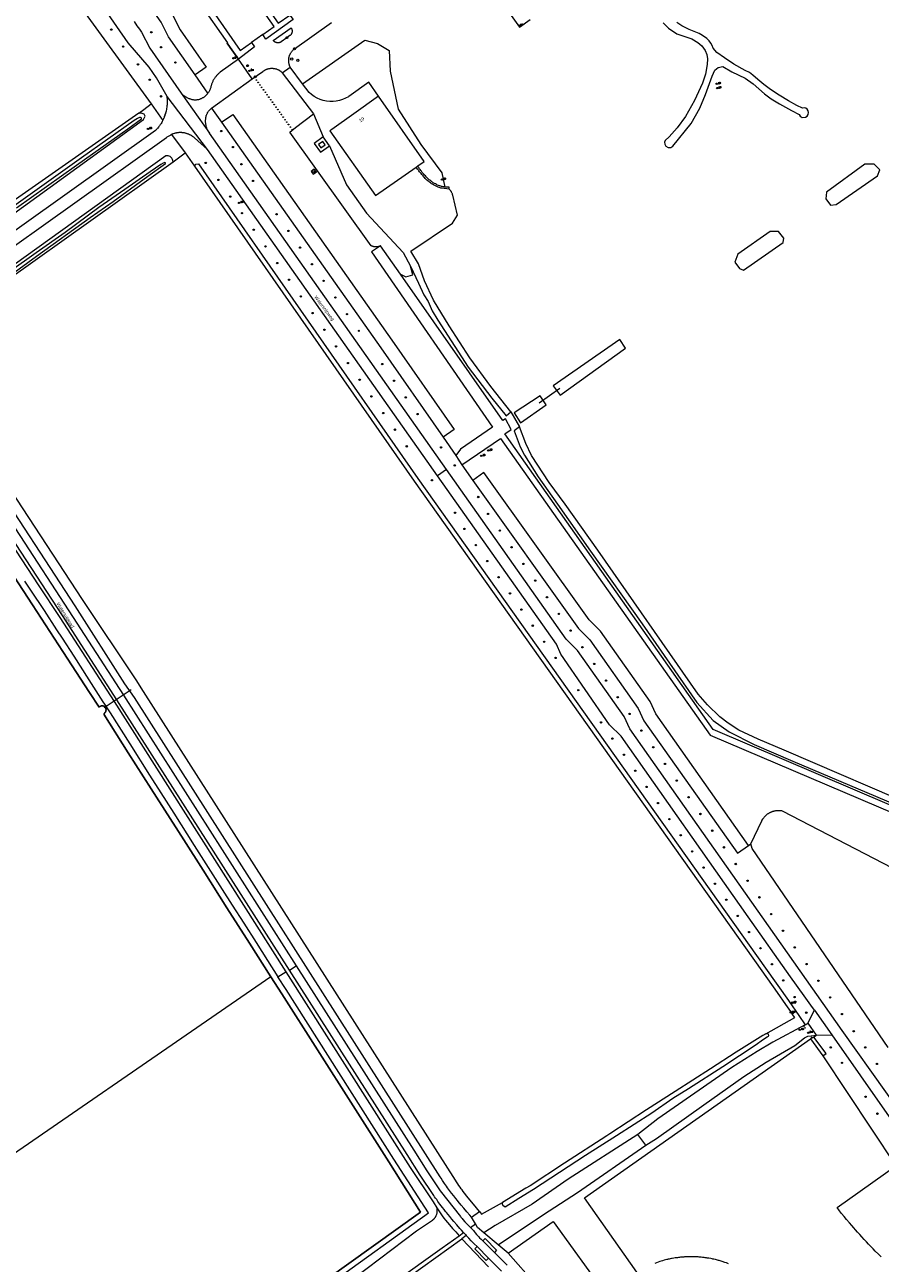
# Model space of a CAD drawing. Header units: metres. Extents: x 138165 to 154469, y 480134 to 494189.
# Tile 146 of 256: x 148085 to 148399, y 483895 to 484350. Entities that reach past the tile are written whole.
import ezdxf

# ---------------------------------------------------------------- set-up
doc = ezdxf.new("R2010")
doc.units = ezdxf.units.M
doc.header["$LTSCALE"] = 0.001
doc.header["$MEASUREMENT"] = 0
for name, color, linetype, lineweight in [('Level 5', 7, 'Continuous', 0), ('TOP-L-duiker', 7, 'Continuous', 0), ('TOP-L-topo objecten punt', 7, 'Continuous', 0), ('TOP-L-topo objecten vlak', 7, 'Continuous', 0), ('TOP-L-water beschoeiing', 7, 'Continuous', 0), ('TOP-T-topo huisnummering naamgeving', 7, 'Continuous', 0), ('TOP-V-verharding beton', 7, 'Continuous', 0)]:
    doc.layers.add(name, color=color, linetype=linetype, lineweight=lineweight)
doc.styles.add('Style-INTL_ISO', font='INTL_ISO.shx')
doc.styles.add('Style-STANDARD', font='STANDARD.shx')

# ---------------------------------------------------------------- blocks, each defined once
blk = doc.blocks.new('24')
at = {"layer": 'TOP-L-topo objecten punt', "color": 7, "linetype": 'Continuous', "lineweight": 0}
for radius in [0.025, 0.0182, 0.0115, 0.005]:
    blk.add_circle((0, 0), radius, dxfattribs=at)
blk = doc.blocks.new('131')
at = {"layer": 'TOP-L-topo objecten punt', "color": 7, "linetype": 'Continuous', "lineweight": 0}
blk.add_circle((0, 0), 0.025, dxfattribs=at)
at = {"layer": 'TOP-L-topo objecten punt', "color": 7, "linetype": 'Continuous', "lineweight": 0, "style": 'Style-STANDARD'}
blk.add_text('SM', height=0.06, dxfattribs=at).set_placement((0.0483, 0))
blk = doc.blocks.new('39')
at = {"layer": 'TOP-L-topo objecten punt', "color": 7, "linetype": 'Continuous', "lineweight": 0}
for p, q in [((0.0175, 0.0175), (-0.0175, 0.0175)), ((-0.0175, 0.0175), (-0.0175, -0.0175)), ((0.0175, 0.0175), (0.0175, -0.0175)), ((0.0175, -0.0175), (-0.0175, -0.0175))]:
    blk.add_line(p, q, dxfattribs=at)
blk.add_circle((0, 0), 0.0332, dxfattribs=at)
blk = doc.blocks.new('121')
at = {"layer": 'TOP-L-topo objecten punt', "color": 7, "linetype": 'Continuous', "lineweight": 0}
blk.add_circle((0, 0), 0.025, dxfattribs=at)
at = {"layer": 'TOP-L-topo objecten punt', "color": 7, "linetype": 'Continuous', "lineweight": 0, "style": 'Style-STANDARD'}
blk.add_text('LD', height=0.06, dxfattribs=at).set_placement((0.0483, 0))
blk = doc.blocks.new('72')
at = {"layer": 'TOP-L-topo objecten punt', "color": 7, "linetype": 'Continuous', "lineweight": 0}
blk.add_circle((0, 0), 0.025, dxfattribs=at)
at = {"layer": 'TOP-L-topo objecten punt', "color": 7, "linetype": 'Continuous', "lineweight": 0, "style": 'Style-STANDARD'}
blk.add_text('BK', height=0.06, dxfattribs=at).set_placement((0.0483, 0))
blk = doc.blocks.new('*U13')
at = {"layer": 'Level 5', "color": 7, "linetype": 'Continuous', "lineweight": 0}
blk.add_circle((0, 0), 0.0415, dxfattribs=at)
blk = doc.blocks.new('150')
at = {"layer": 'Level 5', "color": 7, "linetype": 'Continuous', "lineweight": 0}
blk.add_blockref('*U13', (0, 0), dxfattribs=at)
blk = doc.blocks.new('10')
at = {"layer": 'TOP-L-topo objecten punt', "linetype": 'Continuous', "lineweight": 0}
blk.add_circle((0, 0), 0.0125, dxfattribs=at)
blk = doc.blocks.new('16')
at = {"layer": 'TOP-L-topo objecten punt', "color": 7, "linetype": 'Continuous', "lineweight": 0}
blk.add_circle((0, 0), 0.025, dxfattribs=at)
at = {"layer": 'TOP-L-topo objecten punt', "color": 7, "linetype": 'Continuous', "lineweight": 0, "style": 'Style-STANDARD'}
blk.add_text('LM', height=0.06, dxfattribs=at).set_placement((0.0483, 0))
blk = doc.blocks.new('85')
at = {"layer": 'TOP-L-topo objecten punt', "color": 7, "linetype": 'Continuous', "lineweight": 0}
blk.add_circle((0, 0), 0.025, dxfattribs=at)
at = {"layer": 'TOP-L-topo objecten punt', "color": 7, "linetype": 'Continuous', "lineweight": 0, "style": 'Style-STANDARD'}
blk.add_text('ZB', height=0.06, dxfattribs=at).set_placement((0.0483, 0))
blk = doc.blocks.new('11')
at = {"layer": 'TOP-L-topo objecten punt', "color": 7, "linetype": 'Continuous', "lineweight": 0}
blk.add_circle((0, 0), 0.025, dxfattribs=at)
at = {"layer": 'TOP-L-topo objecten punt', "color": 7, "linetype": 'Continuous', "lineweight": 0, "style": 'Style-STANDARD'}
blk.add_text('AB', height=0.06, dxfattribs=at).set_placement((0.0483, 0))
blk = doc.blocks.new('302')
at = {"layer": 'TOP-L-topo objecten punt', "color": 7, "linetype": 'Continuous', "lineweight": 0}
blk.add_circle((0, 0), 0.025, dxfattribs=at)
at = {"layer": 'TOP-L-topo objecten punt', "color": 7, "linetype": 'Continuous', "lineweight": 0, "style": 'Style-STANDARD'}
blk.add_text('WH', height=0.06, dxfattribs=at).set_placement((0.0483, 0))
blk = doc.blocks.new('14')
at = {"layer": 'TOP-L-topo objecten punt', "color": 7, "linetype": 'Continuous', "lineweight": 0}
blk.add_circle((0, 0), 0.025, dxfattribs=at)
at = {"layer": 'TOP-L-topo objecten punt', "color": 7, "linetype": 'Continuous', "lineweight": 0, "style": 'Style-STANDARD'}
blk.add_text('VB', height=0.06, dxfattribs=at).set_placement((0.0483, 0))

msp = doc.modelspace()

# ---------------------------------------------------------------- linework, layer by layer
at = {"layer": 'TOP-L-duiker', "flags": 128}
for points in [[(148273.57, 484210.84), (148281.14, 484216.3)], [(148123.66, 484105.49), (148113.73, 484098.77)]]:
    msp.add_lwpolyline(points, dxfattribs=at)
at = {"layer": 'TOP-L-topo objecten vlak', "flags": 128}
for points in [[(148205.55, 484428.49), (148198.85, 484423.96), (148195.98, 484427.84), (148133.34, 484384.14), (148163.72, 484340.25), (148167.86, 484343.21)], [(148110.71, 484382.72), (148114.71, 484385.72), (148114.71, 484385.72), (148115.5, 484384.67), (148116.9, 484382.78), (148118.16, 484381.05), (148119.34, 484379.41), (148120.27, 484378.1), (148124.6, 484373.47), (148126.53, 484370.94), (148128.3, 484368.57), (148129.68, 484366.66), (148130.82, 484365.06), (148132.35, 484362.86), (148134.4, 484359.84), (148135.38, 484358.43), (148136.45, 484356.9), (148137.35, 484355.63), (148138.97, 484353.19), (148141.67, 484347.9), (148151.23, 484334.17), (148147.13, 484331.32)], [(148163.04, 484337.11), (148160.03, 484341.42), (148158.89, 484343.03), (148159.13, 484343.15), (148128.66, 484386.56)], [(148171.99, 484346.18), (148176.24, 484349.15), (148153.06, 484382.04), (148148.91, 484379.1), (148147.88, 484381.12), (148157.38, 484387.81), (148158.66, 484386.04), (148154.68, 484383.2), (148177.61, 484350.29), (148181.99, 484353.33)], [(148147.13, 484331.32), (148137.38, 484345.32), (148134.64, 484350.66), (148133.22, 484352.81), (148132.36, 484354.03), (148131.28, 484355.57), (148130.28, 484357.01), (148128.23, 484360.03), (148126.73, 484362.18), (148125.62, 484363.74), (148124.27, 484365.61), (148122.54, 484367.93), (148120.78, 484370.23), (148116.38, 484374.93), (148115.27, 484376.5), (148114.11, 484378.12), (148112.87, 484379.81), (148111.48, 484381.68), (148110.71, 484382.72)], [(148093.33, 484372.6), (148131.08, 484320.65)], [(148248.12, 484374.4), (148266.32, 484348.93), (148270.18, 484351.7)], [(148136.91, 484323.43), (148133.04, 484330.3), (148130.24, 484334.17), (148122.54, 484343.12), (148108.97, 484362.89)], [(148181.99, 484353.33), (148183.15, 484351.67), (148173.15, 484344.51), (148171.99, 484346.18)], [(148124.73, 484350.98), (148125.82, 484349.42), (148126.69, 484348.18), (148127.52, 484347.02), (148130.5, 484341.19), (148142.07, 484324.6)], [(148182.74, 484346.9), (148182.71, 484346.8), (148182.68, 484346.72), (148182.66, 484346.66), (148182.6, 484346.52), (148182.54, 484346.4), (148182.47, 484346.3), (148182.42, 484346.23), (148182.36, 484346.14), (148182.29, 484346.07), (148182.22, 484345.99), (148182.17, 484345.94), (148182.08, 484345.86), (148181.99, 484345.79), (148180.88, 484345), (148178.72, 484343.45), (148178.61, 484343.39), (148178.53, 484343.34), (148178.44, 484343.3), (148178.36, 484343.26), (148178.31, 484343.25), (148178.23, 484343.22), (148178.15, 484343.2), (148178.08, 484343.18), (148177.99, 484343.16), (148177.86, 484343.14), (148177.76, 484343.13), (148177.71, 484343.12), (148177.62, 484343.12), (148177.54, 484343.12), (148177.45, 484343.12), (148177.4, 484343.13), (148177.34, 484343.13), (148177.26, 484343.14), (148177.2, 484343.15), (148177.14, 484343.17), (148177.05, 484343.19), (148176.98, 484343.21), (148176.95, 484343.22), (148176.84, 484343.25), (148176.77, 484343.28), (148176.68, 484343.32), (148176.61, 484343.36), (148176.52, 484343.41), (148176.45, 484343.45), (148176.4, 484343.48), (148176.34, 484343.53), (148176.22, 484343.61), (148176.15, 484343.68), (148176.11, 484343.72), (148176.06, 484343.77), (148175.99, 484343.85), (148175.92, 484343.93), (148175.88, 484343.98), (148182.39, 484348.62), (148182.41, 484348.59), (148182.48, 484348.5), (148182.54, 484348.4), (148182.59, 484348.31), (148182.63, 484348.22), (148182.65, 484348.16), (148182.7, 484348.03), (148182.74, 484347.9), (148182.76, 484347.82), (148182.77, 484347.75), (148182.79, 484347.62), (148182.8, 484347.55), (148182.8, 484347.45), (148182.8, 484347.35), (148182.8, 484347.3), (148182.79, 484347.15), (148182.78, 484347.1), (148182.76, 484347.02), (148182.74, 484346.9)], [(148182.1, 484334.2), (148182.05, 484334.31), (148182, 484334.4), (148181.93, 484334.57), (148181.87, 484334.72), (148181.83, 484334.82), (148181.77, 484335.03), (148181.74, 484335.12), (148181.7, 484335.26), (148181.65, 484335.44), (148181.61, 484335.65), (148181.58, 484335.81), (148181.56, 484335.99), (148181.54, 484336.12), (148181.53, 484336.28), (148181.52, 484336.45), (148181.52, 484336.6), (148181.52, 484336.74), (148181.53, 484336.94), (148181.54, 484337.07), (148181.55, 484337.26), (148181.58, 484337.44), (148181.61, 484337.64), (148181.64, 484337.79), (148181.66, 484337.86), (148181.69, 484338), (148181.73, 484338.13), (148181.78, 484338.3), (148181.8, 484338.38), (148181.85, 484338.51), (148181.88, 484338.59), (148181.93, 484338.71), (148182.01, 484338.88), (148182.09, 484339.06), (148182.18, 484339.23), (148182.28, 484339.41), (148182.33, 484339.49), (148182.4, 484339.59), (148182.53, 484339.79), (148182.64, 484339.93), (148182.77, 484340.1), (148182.92, 484340.27), (148183.07, 484340.42), (148183.17, 484340.53), (148183.36, 484340.7), (148183.4, 484340.74), (148183.57, 484340.88), (148183.64, 484340.93), (148197.2, 484350.62)], [(148319.05, 484350.47), (148320.99, 484348.56), (148324.11, 484346.46), (148329.6, 484344.58), (148331.78, 484343.25), (148333.22, 484341.97), (148334.52, 484340.31), (148335.05, 484338.88), (148335.28, 484337.23), (148335.23, 484335.15), (148334.58, 484331.66), (148333.49, 484328.34), (148330.51, 484321.93), (148327.24, 484316.02), (148324.14, 484311.91), (148321.29, 484308.54), (148319.75, 484307.27), (148319.55, 484306.58), (148319.67, 484305.89), (148320.02, 484305.21), (148320.87, 484304.71), (148321.88, 484304.68), (148322.58, 484305.12), (148329.3, 484313.5), (148332.48, 484319.16), (148334.61, 484324.11), (148337.02, 484330.89), (148338.08, 484333.13), (148339.26, 484334.01), (148340.97, 484334.41), (148344.27, 484332.51), (148349.1, 484330.18), (148352.08, 484328.06), (148356.21, 484324.38), (148358.71, 484322.49), (148361.75, 484320.66), (148366.17, 484318.22), (148369.05, 484316.8), (148369.41, 484316.16), (148370.06, 484315.71), (148371.35, 484315.8), (148371.93, 484316.16), (148372.33, 484316.74), (148372.47, 484317.47), (148372.24, 484318.13), (148371.94, 484318.72), (148371.47, 484319.13), (148370.81, 484319.22), (148370.17, 484319.1), (148368.14, 484320.05), (148365.08, 484321.84), (148361.63, 484323.91), (148358.48, 484326.03), (148355.97, 484327.85), (148353.79, 484329.59), (148351.96, 484331.27), (148350.7, 484332.19), (148349.22, 484333.01), (148345.01, 484335.34), (148341.62, 484337.67), (148338.79, 484339.58), (148337.38, 484341.11), (148337.02, 484342.09), (148336.55, 484342.94), (148335.92, 484343.84), (148335.11, 484344.68), (148333.52, 484345.86), (148332.25, 484346.51), (148328.55, 484348.06), (148325.85, 484349.37), (148324.1, 484350.53)], [(148167.86, 484343.21), (148168.97, 484341.63), (148163.04, 484337.11)], [(148171.99, 484346.18), (148167.86, 484343.21)], [(148186.61, 484328.08), (148209.49, 484344.04), (148214.17, 484342.84), (148218.41, 484340.25), (148218.77, 484332.7), (148221.71, 484318.79), (148230.08, 484305.71), (148237.74, 484295.34), (148238.84, 484290.12)], [(148163.04, 484337.11), (148156.36, 484332.3), (148156.15, 484332.14), (148155.96, 484331.98), (148155.76, 484331.81), (148155.57, 484331.63), (148155.39, 484331.45), (148155.21, 484331.27), (148155.04, 484331.08), (148154.87, 484330.88), (148154.71, 484330.68), (148154.55, 484330.48), (148154.4, 484330.27), (148154.25, 484330.05), (148154.11, 484329.84), (148153.98, 484329.62), (148153.85, 484329.39), (148153.73, 484329.16), (148153.62, 484328.93), (148153.51, 484328.7), (148153.41, 484328.46), (148153.32, 484328.22), (148153.23, 484327.98), (148153.15, 484327.73), (148153.08, 484327.49), (148153.04, 484327.28), (148152.99, 484327.07), (148152.94, 484326.86), (148152.89, 484326.66), (148152.82, 484326.45), (148152.75, 484326.25), (148152.67, 484326.05), (148152.59, 484325.86), (148152.5, 484325.66), (148152.4, 484325.47), (148152.3, 484325.29), (148152.19, 484325.1), (148152.08, 484324.92), (148151.95, 484324.75), (148151.83, 484324.58)], [(148168.16, 484329.85), (148163.04, 484337.11)], [(148168.16, 484329.85), (148172.03, 484332.63), (148172.17, 484332.74), (148172.35, 484332.86), (148172.49, 484332.95), (148172.59, 484333.01), (148172.78, 484333.12), (148172.87, 484333.17), (148172.99, 484333.23), (148173.13, 484333.3), (148173.2, 484333.32), (148173.38, 484333.4), (148173.45, 484333.43), (148173.6, 484333.48), (148173.71, 484333.52), (148173.89, 484333.57), (148174.05, 484333.61), (148174.21, 484333.65), (148174.39, 484333.69), (148174.53, 484333.71), (148174.67, 484333.73), (148174.77, 484333.74), (148174.94, 484333.76), (148175.08, 484333.77), (148175.16, 484333.77), (148175.23, 484333.77), (148175.39, 484333.77), (148175.59, 484333.77), (148175.75, 484333.76), (148175.86, 484333.75), (148176.04, 484333.73), (148176.22, 484333.7), (148176.33, 484333.68), (148176.48, 484333.65), (148176.64, 484333.61), (148176.78, 484333.58), (148176.93, 484333.53), (148176.99, 484333.52), (148177.21, 484333.44), (148177.39, 484333.37), (148177.51, 484333.32), (148177.63, 484333.26), (148177.88, 484333.14), (148178.02, 484333.06), (148178.12, 484333), (148178.23, 484332.93), (148178.31, 484332.88), (148178.44, 484332.79), (148178.63, 484332.66), (148178.69, 484332.61), (148178.81, 484332.51), (148178.99, 484332.35), (148179.09, 484332.26), (148179.19, 484332.16)], [(148179.19, 484332.16), (148182.1, 484334.2)], [(148186.61, 484328.08), (148182.1, 484334.2)], [(148151.83, 484324.58), (148147.13, 484331.32)], [(148153.24, 484319.11), (148168.16, 484329.85)], [(148179.19, 484332.16), (148190.59, 484317.04)], [(148214.51, 484323.5), (148210.92, 484328.63), (148203.64, 484323.44), (148203.49, 484323.34), (148202.45, 484322.74), (148201.34, 484322.26), (148200.19, 484321.89), (148199.01, 484321.64), (148197.8, 484321.52), (148196.6, 484321.52), (148195.39, 484321.65), (148194.21, 484321.91), (148193.07, 484322.28), (148191.96, 484322.78), (148190.92, 484323.39), (148189.94, 484324.1), (148189.05, 484324.91), (148186.61, 484328.08)], [(148126.47, 484317.24), (148128.39, 484318.59), (148131.08, 484320.65)], [(148131.08, 484320.65), (148135.29, 484314.58)], [(148135.29, 484314.58), (148135.43, 484314.85), (148135.65, 484315.32), (148135.8, 484315.65), (148135.87, 484315.83), (148135.96, 484316.05), (148136.12, 484316.46), (148136.22, 484316.76), (148136.35, 484317.14), (148136.41, 484317.35), (148136.52, 484317.77), (148136.63, 484318.2), (148136.73, 484318.68), (148136.78, 484318.96), (148136.86, 484319.45), (148136.92, 484319.88), (148136.96, 484320.26), (148136.97, 484320.39), (148137.01, 484321.04), (148137.02, 484321.53), (148137.02, 484321.84), (148137.01, 484322.03), (148137, 484322.42), (148136.96, 484322.96), (148136.91, 484323.43)], [(148151.68, 484303.93), (148136.91, 484323.43)], [(148142.07, 484324.6), (148152.4, 484309.89)], [(148142.07, 484324.6), (148142.24, 484324.43), (148142.41, 484324.26), (148142.59, 484324.1), (148142.77, 484323.94), (148142.96, 484323.79), (148143.15, 484323.65), (148143.35, 484323.51), (148143.55, 484323.38), (148143.75, 484323.25), (148143.96, 484323.13), (148144.17, 484323.02), (148144.39, 484322.91), (148144.6, 484322.82), (148144.83, 484322.72), (148145.05, 484322.64), (148145.27, 484322.56), (148145.5, 484322.49), (148145.73, 484322.42), (148145.97, 484322.36), (148146.2, 484322.31), (148146.44, 484322.27), (148146.67, 484322.23), (148146.91, 484322.21), (148147.12, 484322.2), (148147.32, 484322.2), (148147.53, 484322.21), (148147.73, 484322.23), (148147.93, 484322.25), (148148.14, 484322.28), (148148.34, 484322.32), (148148.54, 484322.36), (148148.73, 484322.42), (148148.93, 484322.48), (148149.12, 484322.54), (148149.31, 484322.62), (148149.5, 484322.7), (148149.69, 484322.78), (148149.87, 484322.88), (148150.05, 484322.98), (148150.22, 484323.09), (148150.39, 484323.2), (148150.56, 484323.32), (148150.71, 484323.44), (148150.87, 484323.57), (148151.02, 484323.7), (148151.16, 484323.84), (148151.31, 484323.97), (148151.44, 484324.12), (148151.58, 484324.27), (148151.7, 484324.42), (148151.83, 484324.58)], [(148214.51, 484323.5), (148205.43, 484317.05), (148197.37, 484311.27), (148196.68, 484310.77), (148213.41, 484286.99), (148228.33, 484297.48)], [(148228.9, 484297.88), (148231.28, 484299.56), (148214.51, 484323.5)], [(148126.47, 484317.24), (148062.76, 484272.69)], [(148063.75, 484268.39), (148064.4, 484268.85), (148128.26, 484314.97), (148128.86, 484316.19), (148128.41, 484316.93), (148127.37, 484317.27), (148126.47, 484317.24)], [(148081.51, 484282.5), (148103.66, 484298.18), (148122.44, 484311.56), (148127.47, 484315.2), (148127.53, 484315.39), (148127.38, 484315.62), (148127.11, 484315.75), (148126.72, 484315.65), (148126.02, 484315.35), (148124.82, 484314.54), (148105.48, 484300.86), (148089.21, 484289.3), (148078.87, 484281.92)], [(148152.4, 484309.89), (148152.27, 484310.1), (148152.14, 484310.32), (148152.02, 484310.54), (148151.9, 484310.76), (148151.79, 484310.98), (148151.68, 484311.21), (148151.59, 484311.44), (148151.5, 484311.68), (148151.42, 484311.91), (148151.34, 484312.15), (148151.28, 484312.4), (148151.22, 484312.64), (148151.17, 484312.88), (148151.12, 484313.13), (148151.08, 484313.38), (148151.05, 484313.63), (148151.03, 484313.88), (148151.02, 484314.13), (148151.01, 484314.38), (148151.01, 484314.63), (148151.02, 484314.88), (148151.04, 484315.13), (148151.06, 484315.38), (148151.09, 484315.58), (148151.12, 484315.78), (148151.17, 484315.98), (148151.22, 484316.17), (148151.27, 484316.37), (148151.34, 484316.56), (148151.41, 484316.75), (148151.49, 484316.93), (148151.57, 484317.12), (148151.67, 484317.3), (148151.76, 484317.47), (148151.87, 484317.65), (148151.98, 484317.81), (148152.1, 484317.98), (148152.22, 484318.14), (148152.35, 484318.29), (148152.49, 484318.44), (148152.63, 484318.59), (148152.77, 484318.73), (148152.92, 484318.86), (148153.08, 484318.99), (148153.24, 484319.11)], [(148153.24, 484319.11), (148156.88, 484313.95)], [(148156.88, 484313.95), (148160.97, 484316.83), (148219.4, 484233.93), (148242.33, 484201.06), (148238.23, 484198.2)], [(148215.29, 484268.59), (148215.18, 484268.52), (148215.07, 484268.47), (148214.99, 484268.43), (148214.89, 484268.38), (148214.78, 484268.34), (148214.71, 484268.32), (148214.6, 484268.28), (148214.53, 484268.26), (148214.4, 484268.22), (148214.27, 484268.19), (148214.13, 484268.16), (148214.04, 484268.15), (148213.92, 484268.13), (148213.82, 484268.12), (148213.76, 484268.12), (148213.73, 484268.12), (148213.68, 484268.12), (148213.49, 484268.12), (148213.43, 484268.12), (148213.3, 484268.13), (148213.13, 484268.14), (148212.99, 484268.16), (148212.85, 484268.19), (148212.74, 484268.22), (148212.66, 484268.24), (148212.58, 484268.26), (148212.46, 484268.3), (148212.35, 484268.34), (148212.25, 484268.38), (148212.16, 484268.42), (148212.07, 484268.46), (148211.97, 484268.51), (148211.88, 484268.56), (148211.81, 484268.6), (148181.98, 484310.31), (148183.99, 484312), (148190.59, 484317.04)], [(148190.59, 484317.04), (148194.16, 484308.55)], [(148135.29, 484314.58), (148135.24, 484314.49), (148135.1, 484314.22), (148134.91, 484313.89), (148134.67, 484313.5), (148134.54, 484313.31), (148134.4, 484313.09), (148134.25, 484312.88), (148134.04, 484312.59), (148133.86, 484312.35), (148133.68, 484312.12), (148133.42, 484311.8), (148133.27, 484311.63), (148133.07, 484311.41), (148132.84, 484311.16), (148132.65, 484310.96), (148066.7, 484264.04)], [(148156.88, 484313.95), (148215.31, 484231.07), (148238.23, 484198.2)], [(148069.22, 484260.33), (148136.67, 484308.33), (148136.83, 484308.46), (148136.95, 484308.55), (148137.13, 484308.68), (148137.37, 484308.85), (148137.64, 484309.01), (148137.82, 484309.12), (148138.07, 484309.26), (148138.21, 484309.32), (148138.37, 484309.4), (148138.55, 484309.48)], [(148151.68, 484303.93), (148146.95, 484308.19), (148146.82, 484308.3), (148146.66, 484308.43), (148146.49, 484308.56), (148146.29, 484308.7), (148146.2, 484308.77), (148146.02, 484308.89), (148145.81, 484309.02), (148145.59, 484309.15), (148145.39, 484309.25), (148145.21, 484309.34), (148145.02, 484309.43), (148144.84, 484309.51), (148144.64, 484309.59), (148144.42, 484309.67), (148144.22, 484309.74), (148144.06, 484309.8), (148143.89, 484309.85), (148143.64, 484309.91), (148143.45, 484309.96), (148143.25, 484310), (148142.96, 484310.05), (148142.81, 484310.07), (148142.61, 484310.1), (148142.43, 484310.11), (148142.29, 484310.13), (148142.02, 484310.14), (148141.78, 484310.15), (148141.6, 484310.14), (148141.46, 484310.14), (148141.17, 484310.12), (148140.99, 484310.11), (148140.77, 484310.09), (148140.51, 484310.05), (148140.34, 484310.02), (148140.16, 484309.99), (148139.95, 484309.94), (148139.81, 484309.91), (148139.65, 484309.87), (148139.42, 484309.8), (148139.14, 484309.71), (148138.95, 484309.65), (148138.86, 484309.61), (148138.61, 484309.51), (148138.55, 484309.48)], [(148138.55, 484309.48), (148143.55, 484302.67)], [(148239.45, 484186.4), (148152.4, 484309.89)], [(148194.16, 484308.55), (148190.91, 484306.18), (148193.17, 484302.9), (148196.52, 484305.24)], [(148192.48, 484305.8), (148193.38, 484304.58), (148194.94, 484305.68), (148194.07, 484306.93), (148192.48, 484305.8)], [(148196.52, 484305.24), (148194.16, 484308.55)], [(148139.07, 484299.41), (148143.55, 484302.67)], [(148143.55, 484302.67), (148146.94, 484297.8)], [(148236.16, 484184.09), (148151.68, 484303.93)], [(148196.52, 484305.24), (148202.81, 484290.92), (148210.11, 484280.5), (148223.57, 484266.08), (148226.29, 484261.02)], [(148044.54, 484232.16), (148048.29, 484234.75), (148139.07, 484299.41)], [(148139.07, 484299.41), (148138.89, 484300.23), (148138.62, 484300.76), (148137.99, 484301.34), (148137.21, 484301.64), (148136.44, 484301.62), (148136.43, 484301.61), (148072.42, 484255.63)], [(148074.18, 484254.08), (148088.96, 484264.72), (148108.65, 484278.9), (148117.08, 484284.84), (148128.46, 484293.16), (148134.61, 484297.52), (148136.3, 484298.8), (148136.3, 484299.02), (148136.06, 484299.14), (148135.4, 484298.89), (148134.57, 484298.47), (148130.65, 484295.71), (148121.34, 484289.18), (148111.79, 484282.61), (148099.42, 484273.44), (148088.85, 484265.97), (148078.96, 484259.04)], [(148146.94, 484297.8), (148147.43, 484298.51), (148148.44, 484298.61), (148228.95, 484183.06), (148356.68, 484003.18), (148365.02, 483991.25), (148367.77, 483987.34)], [(148146.94, 484297.8), (148227.56, 484182.08), (148355.29, 484002.21), (148360.9, 483994.22), (148364.02, 483989.84), (148366.46, 483986.41)], [(148228.33, 484297.48), (148228.9, 484297.88)], [(148240.48, 484289.38), (148237.72, 484289.7), (148237.45, 484289.78), (148237.14, 484289.87), (148236.78, 484289.99), (148236.44, 484290.12), (148236.13, 484290.24), (148235.9, 484290.34), (148235.69, 484290.43), (148235.47, 484290.54), (148235.2, 484290.67), (148234.95, 484290.8), (148234.67, 484290.96), (148234.36, 484291.14), (148234.03, 484291.34), (148233.73, 484291.55), (148233.55, 484291.68), (148233.25, 484291.9), (148232.94, 484292.14), (148232.7, 484292.34), (148232.57, 484292.45), (148232.3, 484292.69), (148231.94, 484293.04), (148231.65, 484293.34), (148231.28, 484293.73), (148231.09, 484293.94), (148230.74, 484294.33), (148230.42, 484294.7), (148230.12, 484295.06), (148229.81, 484295.45), (148229.59, 484295.74), (148229.36, 484296.05), (148229.16, 484296.32), (148228.89, 484296.71), (148228.33, 484297.48)], [(148238.84, 484290.12), (148238.44, 484290.19), (148238.09, 484290.27), (148237.87, 484290.33), (148237.66, 484290.39), (148237.39, 484290.47), (148237.06, 484290.57), (148236.88, 484290.64), (148236.51, 484290.77), (148236.23, 484290.89), (148235.99, 484290.99), (148235.77, 484291.1), (148235.41, 484291.28), (148235.13, 484291.43), (148234.85, 484291.59), (148234.62, 484291.73), (148234.37, 484291.89), (148234.1, 484292.08), (148233.86, 484292.26), (148233.67, 484292.4), (148233.4, 484292.61), (148233.17, 484292.81), (148232.89, 484293.06), (148232.67, 484293.27), (148232.51, 484293.43), (148232.38, 484293.57), (148232.15, 484293.79), (148231.73, 484294.22), (148231.43, 484294.54), (148231.11, 484294.89), (148230.8, 484295.26), (148230.56, 484295.54), (148230.27, 484295.92), (148230.02, 484296.24), (148229.76, 484296.59), (148229.56, 484296.88), (148229.4, 484297.11), (148229.21, 484297.39), (148228.9, 484297.88)], [(148378.99, 484288.31), (148378.73, 484285.84), (148380.48, 484283.45), (148382.55, 484283.68), (148397.77, 484294.24), (148398.61, 484296.42), (148396.52, 484298.59), (148393.1, 484298.5), (148378.99, 484288.31)], [(148189.75, 484295.85), (148190.48, 484294.86), (148191.72, 484295.74), (148190.92, 484296.75), (148189.75, 484295.85)], [(148263.12, 484207.55), (148255.7, 484216.85), (148247.99, 484227.44), (148240.51, 484239.16), (148234.76, 484248.54), (148231.39, 484255.7), (148229.16, 484261.92), (148226.36, 484266.61), (148241.64, 484276.82), (148243.53, 484279.85), (148241.77, 484287.11), (148241.72, 484287.31), (148241.66, 484287.52), (148241.64, 484287.59), (148241.58, 484287.74), (148241.49, 484287.96), (148241.44, 484288.06), (148241.36, 484288.22), (148241.28, 484288.37), (148241.22, 484288.47), (148241.12, 484288.62), (148241.03, 484288.76), (148240.94, 484288.87), (148240.82, 484289.03), (148240.73, 484289.12), (148240.61, 484289.26), (148240.48, 484289.38)], [(148240.48, 484289.38), (148240.4, 484290.06), (148238.84, 484290.12)], [(148363.12, 484269.81), (148363.3, 484271.36), (148361.38, 484273.86), (148358.28, 484273.86), (148346.42, 484265.52), (148345.35, 484262.59), (148347.02, 484260.25), (148348.59, 484259.58), (148363.12, 484269.81)], [(148215.29, 484268.59), (148211.97, 484266.32), (148256.42, 484201.96), (148244.63, 484193.87), (148242.91, 484191.48)], [(148222.61, 484258.12), (148215.29, 484268.59)], [(148222.61, 484258.12), (148224.58, 484257.19), (148227.08, 484257.95), (148226.29, 484261.02)], [(148226.29, 484261.02), (148229.17, 484254.88), (148231.14, 484250.51), (148232.72, 484248.04), (148234.17, 484244.69), (148236.27, 484241.2), (148247.46, 484223.96), (148256.08, 484212.62), (148261.45, 484206.12), (148263.12, 484207.55)], [(148537.34, 484036.04), (148536.95, 484037.99), (148525.19, 484031.16), (148515.61, 484022.79), (148513.27, 484021.88), (148510.78, 484022.07), (148502.4, 484024.24), (148483.79, 484029.54), (148466.05, 484035.89), (148337.35, 484090.86), (148260.93, 484199.44), (148263.23, 484201.06), (148261.11, 484205.01), (148260.19, 484204.41), (148222.61, 484258.12)], [(148013.95, 484251.51), (148014.57, 484251.93), (148021.66, 484247.98), (148021.75, 484247.83), (148021.84, 484247.67), (148033.52, 484229.59), (148089.57, 484144.01), (148097.44, 484131.99), (148117.44, 484101.16), (148180.46, 484001.86)], [(148181.79, 484002.44), (148118.4, 484101.71), (148098.42, 484132.76), (148062.18, 484188.14), (148034.35, 484230.2), (148023.53, 484246.62), (148022.53, 484248.12), (148021.61, 484249.47), (148020.76, 484250.7), (148019.94, 484251.88), (148019.24, 484252.85), (148018.55, 484253.82), (148017.6, 484255.13), (148017.17, 484255.71)], [(148032.63, 484238.24), (148037, 484231.61), (148064.65, 484189.78), (148100.84, 484134.49), (148120.91, 484103.45), (148184.28, 484004.1)], [(148303.1, 484234.1), (148278.62, 484217.08), (148281.26, 484213.7), (148305.25, 484230.93), (148303.1, 484234.1)], [(148248.7, 483911.71), (148247.99, 483912.49), (148246.98, 483913.63), (148245.83, 483914.96), (148244.88, 483916.09), (148243.76, 483917.46), (148243.46, 483917.84), (148242.87, 483918.58), (148242.12, 483919.54), (148241.35, 483920.55), (148240.64, 483921.5), (148239.9, 483922.52), (148239.48, 483923.1), (148239.17, 483923.53), (148238.8, 483924.06), (148238.5, 483924.5), (148238.02, 483925.19), (148237.47, 483926.01), (148237.16, 483926.47), (148124.89, 484102.57), (148121.4, 484107.61), (148103.1, 484136.24), (148040.1, 484232.73)], [(148251.58, 483913.76), (148250.45, 483915.15), (148246.97, 483919.43), (148246.13, 483920.47), (148245.66, 483921.08), (148245.18, 483921.71), (148244.87, 483922.15), (148244.48, 483922.69), (148244.05, 483923.31), (148243.62, 483923.94), (148243.17, 483924.64), (148242.75, 483925.3), (148128.16, 484104.86), (148125.52, 484109.15), (148105.84, 484138.66), (148044.54, 484232.16)], [(148266.68, 484203.49), (148276.04, 484210.08), (148273.84, 484213.39), (148264.37, 484207.16), (148266.68, 484203.49)], [(148263.12, 484207.55), (148266.3, 484202.09)], [(148266.3, 484202.09), (148264.3, 484200.63), (148266.48, 484194.75), (148268.13, 484191.61), (148273.13, 484183.67), (148280.28, 484173.64), (148292.34, 484156.42), (148311.3, 484129.71), (148331.42, 484100.72), (148337.38, 484094.14), (148343.33, 484089.96), (148352.44, 484085.38), (148366.62, 484079.2), (148414.69, 484058.89)], [(148415.26, 484061.04), (148363.45, 484083.26), (148353.96, 484087.31), (148346.87, 484090.6), (148342.95, 484093.13), (148339.91, 484095.53), (148335.29, 484099.9), (148331.93, 484103.89), (148295.06, 484156.71), (148283.07, 484173.61), (148277.21, 484181.58), (148270.66, 484191.55), (148268.64, 484195.92), (148266.3, 484202.09)], [(148238.23, 484198.2), (148242.91, 484191.48)], [(148245.09, 484188.05), (148259.3, 484197.81), (148336.28, 484088.72), (148464.79, 484034.07), (148482.35, 484027.61), (148500.44, 484022.11), (148512.73, 484019.17), (148515.57, 484019.33), (148517.89, 484021.03), (148527.77, 484029.92), (148537.15, 484035.7)], [(148242.91, 484191.48), (148245.09, 484188.05)], [(148239.45, 484186.4), (148236.16, 484184.09)], [(148374.58, 483987.77), (148373.31, 483989.59), (148370.82, 483992.96), (148365.81, 484000), (148350.27, 484022.06), (148303.66, 484088.41), (148299.39, 484092.59), (148281.48, 484118.53), (148279.82, 484122.16), (148236.16, 484184.09)], [(148416.81, 483935.2), (148384.84, 483980.34), (148306.77, 484091.09), (148304.68, 484095.62), (148287.53, 484119.88), (148283.38, 484124.08), (148239.45, 484186.4)], [(148245.09, 484188.05), (148249.15, 484182.36)], [(148350.42, 484048.26), (148316.34, 484096.61), (148314.24, 484101.15), (148295.99, 484126.97), (148291.83, 484131.17), (148253.22, 484185.27), (148249.15, 484182.36)], [(148249.15, 484182.36), (148288, 484127.94), (148292.14, 484123.75), (148309.9, 484098.63), (148311.99, 484094.1), (148346.33, 484045.38), (148350.42, 484048.26)], [(148175.02, 484000), (148167.18, 484012.31), (148158.85, 484025.39), (148150.08, 484039.15), (148143.01, 484050.28), (148131.07, 484069.04), (148122.62, 484082.33), (148113.64, 484096.5), (148113.74, 484096.61), (148113.82, 484096.71), (148113.89, 484096.81), (148113.95, 484096.91), (148114, 484096.98), (148114.02, 484097.02), (148114.06, 484097.06), (148114.12, 484097.13), (148114.16, 484097.18), (148114.2, 484097.23), (148114.23, 484097.29), (148114.28, 484097.36), (148114.35, 484097.52), (148114.36, 484097.55), (148114.39, 484097.64), (148114.41, 484097.71), (148114.42, 484097.78), (148114.43, 484097.85), (148114.45, 484097.94), (148114.45, 484098), (148114.45, 484098.09), (148114.45, 484098.16), (148114.44, 484098.24), (148114.43, 484098.32), (148114.42, 484098.42), (148114.4, 484098.49), (148114.37, 484098.59), (148114.34, 484098.67), (148114.29, 484098.77), (148114.27, 484098.81), (148114.21, 484098.9), (148114.18, 484098.95), (148114.14, 484099.01), (148114.06, 484099.1), (148113.99, 484099.17), (148113.96, 484099.2), (148113.9, 484099.25), (148113.83, 484099.3), (148113.71, 484099.38), (148113.61, 484099.43), (148113.54, 484099.46), (148113.48, 484099.48), (148113.37, 484099.51), (148113.3, 484099.53), (148113.19, 484099.55), (148113.05, 484099.56), (148112.99, 484099.56), (148112.93, 484099.56), (148112.9, 484099.56), (148112.79, 484099.54), (148112.71, 484099.53), (148112.64, 484099.51), (148112.58, 484099.49), (148112.5, 484099.46), (148112.44, 484099.44), (148112.37, 484099.4), (148112.3, 484099.37), (148112.24, 484099.33), (148112.18, 484099.29), (148112.12, 484099.24), (148112.06, 484099.19), (148112.01, 484099.14), (148111.96, 484099.09), (148111.91, 484099.03), (148108.42, 484104.5), (148098.61, 484119.51), (148087.43, 484136.62), (148072.04, 484160.15)], [(148072.04, 484160.15), (148087.43, 484136.62), (148098.61, 484119.51), (148108.42, 484104.5), (148111.91, 484099.03), (148111.96, 484099.09), (148112.01, 484099.14), (148112.06, 484099.19), (148112.12, 484099.24), (148112.18, 484099.29), (148112.24, 484099.33), (148112.3, 484099.37), (148112.37, 484099.4), (148112.44, 484099.44), (148112.5, 484099.46), (148112.58, 484099.49), (148112.64, 484099.51), (148112.71, 484099.53), (148112.79, 484099.54), (148112.9, 484099.56), (148112.93, 484099.56), (148112.99, 484099.56), (148113.05, 484099.56), (148113.19, 484099.55), (148113.3, 484099.53), (148113.37, 484099.51), (148113.48, 484099.48), (148113.54, 484099.46), (148113.61, 484099.43), (148113.71, 484099.38), (148113.83, 484099.3), (148113.9, 484099.25), (148113.96, 484099.2), (148113.99, 484099.17), (148114.06, 484099.1), (148114.14, 484099.01), (148114.18, 484098.95), (148114.21, 484098.9), (148114.27, 484098.81), (148114.29, 484098.77), (148114.34, 484098.67), (148114.37, 484098.59), (148114.4, 484098.49), (148114.42, 484098.42), (148114.43, 484098.32), (148114.44, 484098.24), (148114.45, 484098.16), (148114.45, 484098.09), (148114.45, 484098), (148114.45, 484097.94), (148114.43, 484097.85), (148114.42, 484097.78), (148114.41, 484097.71), (148114.39, 484097.64), (148114.36, 484097.55), (148114.35, 484097.52), (148114.28, 484097.36), (148114.23, 484097.29), (148114.2, 484097.23), (148114.16, 484097.18), (148114.12, 484097.13), (148114.06, 484097.06), (148114.02, 484097.02), (148114, 484096.98), (148113.95, 484096.91), (148113.89, 484096.81), (148113.82, 484096.71), (148113.74, 484096.61), (148113.64, 484096.5), (148122.62, 484082.33), (148131.07, 484069.04), (148143.01, 484050.28), (148150.08, 484039.15), (148158.85, 484025.39), (148167.18, 484012.31), (148175.02, 484000), (148179.01, 483993.77), (148218.31, 483932.09), (148229.9, 483913.55), (148195.39, 483888.84)], [(148084.56, 484145.35), (148086.75, 484142.06), (148091.69, 484134.58), (148096.31, 484127.51), (148098.34, 484124.39), (148102.57, 484117.85), (148108.14, 484109.14), (148113.29, 484101.02), (148113.84, 484100.19), (148115.45, 484097.75), (148115.93, 484097), (148123.14, 484085.62), (148130.42, 484074.14), (148134.59, 484067.56), (148139.33, 484060.09), (148146.83, 484048.29), (148157.11, 484032.12), (148160.82, 484026.3), (148165.03, 484019.69), (148169.53, 484012.62), (148173.72, 484006.06), (148177.58, 484000.01)], [(148351.26, 484048.85), (148355.26, 484057.28), (148355.34, 484057.44), (148355.39, 484057.54), (148355.59, 484057.87), (148355.69, 484058.03), (148355.78, 484058.16), (148355.9, 484058.33), (148356.01, 484058.47), (148356.13, 484058.62), (148356.22, 484058.73), (148356.4, 484058.94), (148356.55, 484059.08), (148356.72, 484059.25), (148356.85, 484059.38), (148356.99, 484059.5), (148357.13, 484059.61), (148357.27, 484059.72), (148357.41, 484059.83), (148357.58, 484059.95), (148357.73, 484060.04), (148357.87, 484060.13), (148358.05, 484060.24), (148358.18, 484060.31), (148358.35, 484060.4), (148358.51, 484060.47), (148358.65, 484060.54), (148358.83, 484060.62), (148359.04, 484060.7), (148359.18, 484060.75), (148359.36, 484060.81), (148359.53, 484060.86), (148359.7, 484060.91), (148359.87, 484060.95), (148360.03, 484060.99), (148360.2, 484061.02), (148360.4, 484061.06), (148360.58, 484061.08), (148360.77, 484061.1), (148360.96, 484061.12), (148361.13, 484061.13), (148361.31, 484061.14), (148361.62, 484061.14), (148361.8, 484061.13), (148362.03, 484061.12), (148362.2, 484061.1), (148362.38, 484061.08), (148362.55, 484061.06), (148362.75, 484061.02), (148456.95, 484012.17)], [(148350.42, 484048.26), (148351.26, 484048.85)], [(148401.73, 483973.99), (148351.78, 484047.14), (148351.26, 484048.85)], [(148177.58, 484000.01), (148180.46, 484001.86)], [(148180.46, 484001.86), (148226.12, 483929.92), (148234.53, 483917.31), (148235.94, 483915.16)], [(148181.79, 484002.44), (148184.28, 484004.1)], [(148245.73, 483906.08), (148244.98, 483906.9), (148244.36, 483907.59), (148243.23, 483908.89), (148242.14, 483910.16), (148241.43, 483911.01), (148240.69, 483911.91), (148240.09, 483912.64), (148239.47, 483913.42), (148239.16, 483913.81), (148238.58, 483914.55), (148238.07, 483915.21), (148237.52, 483915.93), (148237.08, 483916.51), (148236.33, 483917.51), (148235.87, 483918.14), (148235.44, 483918.74), (148235.11, 483919.2), (148234.79, 483919.65), (148229.83, 483927.17), (148225.01, 483934.75), (148181.79, 484002.44)], [(148184.28, 484004.1), (148227.52, 483936.3), (148232.31, 483928.77), (148237.21, 483921.33), (148244.56, 483911.97), (148244.79, 483911.7), (148245.01, 483911.43), (148245.24, 483911.16), (148245.51, 483910.85), (148246.23, 483910.05), (148246.61, 483909.64), (148247.1, 483909.13), (148247.73, 483908.48), (148248.32, 483907.91)], [(148175.02, 484000), (148054.79, 483917.19)], [(148195.39, 483888.84), (148229.9, 483913.55), (148218.31, 483932.09), (148179.01, 483993.77), (148175.02, 484000)], [(148196.46, 483887.06), (148232.87, 483913.26), (148220.16, 483933.03), (148180.54, 483995.36), (148177.58, 484000.01)], [(148356.78, 483979.09), (148367.45, 483985.05), (148366.97, 483985.69), (148366.46, 483986.41)], [(148366.46, 483986.41), (148367.77, 483987.34)], [(148367.77, 483987.34), (148368.87, 483985.79), (148371.22, 483982.38)], [(148372.23, 483982.92), (148374.58, 483987.77)], [(148374.58, 483987.77), (148380.99, 483978.65)], [(148260.02, 483917.12), (148259.91, 483916.6), (148260.06, 483916.25), (148260.12, 483916.1), (148261.04, 483915.5), (148266.05, 483918.66), (148271.39, 483922.03), (148290.5, 483934.53), (148301.88, 483941.75), (148314.89, 483950.02), (148322.58, 483955.37), (148328.35, 483958.96), (148340.99, 483967.06), (148353.17, 483975.18), (148355.58, 483976.87), (148357.23, 483977.9), (148357.7, 483978.21), (148357.8, 483978.49), (148357.7, 483978.89), (148357.29, 483979.09), (148356.78, 483979.09)], [(148356.78, 483979.09), (148355.69, 483978.5), (148345.9, 483972.31), (148336.45, 483966.24), (148323.4, 483957.92), (148312.97, 483951.13), (148299.45, 483942.3), (148298.33, 483941.57), (148282.78, 483931.57), (148270.18, 483923.27), (148268.62, 483922.33), (148260.02, 483917.12)], [(148371.22, 483982.38), (148359.28, 483975.95), (148353.59, 483972.54), (148344.32, 483966.74), (148317.04, 483947.81), (148309.72, 483942.13)], [(148371.22, 483982.38), (148371.46, 483982.51), (148372.23, 483982.92)], [(148372.23, 483982.92), (148375.23, 483978.52)], [(148309.43, 483891.53), (148290.19, 483918.84), (148373.16, 483977.25)], [(148312.69, 483938.1), (148316.55, 483940.65), (148334.04, 483953.01), (148348.7, 483963.35), (148356.93, 483968.69), (148367.37, 483974.74), (148370.97, 483977.59), (148372.15, 483978.26), (148373.45, 483978.3), (148375.23, 483978.52)], [(148374.32, 483977.83), (148373.16, 483977.25)], [(148373.16, 483977.25), (148377.67, 483970.94)], [(148374.32, 483977.83), (148375.23, 483978.52)], [(148377.67, 483970.94), (148378.85, 483971.88), (148374.32, 483977.83)], [(148375.23, 483978.52), (148380.99, 483978.65)], [(148380.99, 483978.65), (148413.48, 483932.34)], [(148377.67, 483970.94), (148404.54, 483930.59)], [(148309.72, 483942.13), (148284.2, 483925.72), (148271, 483916.53), (148257.35, 483908.66), (148253.15, 483905.97)], [(148258.46, 483901.55), (148275.15, 483912.67), (148287.61, 483920.83), (148312.69, 483938.1)], [(148312.69, 483938.1), (148309.72, 483942.13)], [(148399.05, 483897.1), (148398.07, 483898.08), (148396.96, 483899.2), (148396.16, 483900.03), (148395.19, 483901.03), (148394.43, 483901.82), (148393.68, 483902.62), (148392.88, 483903.48), (148391.98, 483904.46), (148391.24, 483905.29), (148390.41, 483906.22), (148389.65, 483907.07), (148389.01, 483907.8), (148388.32, 483908.6), (148387.45, 483909.62), (148386.37, 483910.9), (148385.55, 483911.9), (148384.59, 483913.07), (148383.77, 483914.09), (148382.89, 483915.21), (148404.54, 483930.59)], [(148251.58, 483913.76), (148252.31, 483912.78), (148260.02, 483917.12)], [(148201.27, 483886.11), (148228.48, 483906.69), (148234.38, 483910.63), (148234.46, 483910.69), (148234.56, 483910.77), (148234.64, 483910.83), (148234.79, 483910.97), (148234.86, 483911.05), (148234.92, 483911.11), (148235.03, 483911.22), (148235.09, 483911.29), (148235.17, 483911.38), (148235.23, 483911.47), (148235.36, 483911.64), (148235.41, 483911.72), (148235.48, 483911.83), (148235.55, 483911.94), (148235.6, 483912.03), (148235.69, 483912.22), (148235.74, 483912.34), (148235.82, 483912.53), (148235.9, 483912.75), (148235.96, 483912.97), (148236.01, 483913.18), (148236.05, 483913.39), (148236.08, 483913.61), (148236.09, 483913.85), (148236.1, 483914.06), (148236.09, 483914.28), (148236.07, 483914.5), (148236.04, 483914.72), (148236, 483914.93), (148235.94, 483915.16)], [(148235.94, 483915.16), (148237.91, 483912.17), (148238.53, 483911.39), (148239.14, 483910.64), (148239.89, 483909.73), (148240.62, 483908.87), (148241.72, 483907.58), (148242.86, 483906.27), (148243.5, 483905.56), (148244.08, 483904.91)], [(148248.7, 483911.71), (148251.58, 483913.76)], [(148250.12, 483909.2), (148248.7, 483911.71)], [(148248.32, 483907.91), (148250.12, 483909.2)], [(148248.32, 483907.91), (148249.34, 483906.81), (148249.65, 483906.41), (148250.02, 483905.95), (148250.49, 483905.4), (148250.8, 483905.06), (148250.95, 483904.89), (148251.19, 483904.63), (148251.64, 483904.17), (148252.16, 483903.66), (148252.56, 483903.28), (148252.83, 483903.04)], [(148253.15, 483905.97), (148250.86, 483907.89), (148250.12, 483909.2)], [(148262.08, 483898.54), (148278.6, 483910.11), (148298.11, 483883.12), (148292.3, 483875.65)], [(148220.22, 483887.8), (148237.84, 483900.48), (148244.08, 483904.91)], [(148221.23, 483886.64), (148245.05, 483903.75)], [(148244.08, 483904.91), (148245.73, 483906.08)], [(148246.75, 483904.97), (148245.05, 483903.75)], [(148245.05, 483903.75), (148254.86, 483893.48)], [(148245.73, 483906.08), (148246.45, 483905.29), (148246.75, 483904.97)], [(148250.7, 483900.88), (148249.69, 483901.89), (148248.55, 483903.06), (148247.64, 483904.01), (148247.2, 483904.48), (148246.75, 483904.97)], [(148252.83, 483903.04), (148253.65, 483903.93), (148257.86, 483899.63), (148257.05, 483898.76)], [(148252.83, 483903.04), (148257.05, 483898.76)], [(148258.46, 483901.55), (148253.15, 483905.97)], [(148262.08, 483898.54), (148258.46, 483901.55)], [(148254.89, 483896.64), (148254.07, 483895.79), (148249.84, 483900.04), (148250.7, 483900.88)], [(148250.7, 483900.88), (148254.89, 483896.64)], [(148257.05, 483898.76), (148261.7, 483894.07)], [(148292.3, 483875.65), (148276.68, 483884.74), (148272.26, 483886.98), (148262.08, 483898.54)], [(148343.05, 483894.59), (148342.53, 483894.79), (148342.26, 483894.89), (148341.67, 483895.1), (148341.36, 483895.2), (148341.03, 483895.31), (148340.73, 483895.41), (148340.4, 483895.51), (148340.02, 483895.63), (148339.62, 483895.74), (148339.32, 483895.83), (148338.64, 483896), (148338.22, 483896.11), (148337.64, 483896.24), (148337.32, 483896.31), (148337.08, 483896.36), (148336.5, 483896.48), (148335.85, 483896.6), (148335.55, 483896.65), (148335.25, 483896.7), (148334.91, 483896.75), (148334.42, 483896.82), (148334.06, 483896.87), (148333.54, 483896.93), (148333.01, 483896.99), (148332.65, 483897.02), (148332.22, 483897.06), (148331.88, 483897.08), (148331.56, 483897.1), (148331.29, 483897.11), (148330.55, 483897.15), (148330.26, 483897.15), (148329.67, 483897.16), (148329.16, 483897.16), (148328.55, 483897.16), (148328.05, 483897.14), (148327.74, 483897.13), (148327.4, 483897.12), (148326.87, 483897.09), (148326.66, 483897.07), (148326.17, 483897.03), (148325.76, 483897), (148325.41, 483896.96), (148325, 483896.92), (148324.68, 483896.88), (148324.29, 483896.83), (148323.99, 483896.79), (148323.48, 483896.71), (148322.96, 483896.63), (148322.37, 483896.52), (148322.11, 483896.47), (148321.66, 483896.38), (148321.31, 483896.31), (148320.93, 483896.23), (148320.69, 483896.17), (148320.39, 483896.1), (148319.95, 483895.99), (148319.46, 483895.86), (148318.84, 483895.69), (148318.33, 483895.54), (148317.86, 483895.39), (148317.18, 483895.17), (148316.58, 483894.96), (148315.97, 483894.74)], [(148259.64, 483891.93), (148254.89, 483896.64)]]:
    msp.add_lwpolyline(points, dxfattribs=at)
at = {"layer": 'TOP-L-water beschoeiing', "flags": 128}
for points in [[(148032.69, 484220.22), (148060.82, 484177.29), (148072.04, 484160.15), (148087.43, 484136.62)], [(148087.43, 484136.62), (148098.61, 484119.51), (148108.42, 484104.5), (148111.91, 484099.03), (148111.96, 484099.09), (148112.01, 484099.14), (148112.06, 484099.19), (148112.12, 484099.24), (148112.18, 484099.29), (148112.24, 484099.33), (148112.3, 484099.37), (148112.37, 484099.4), (148112.44, 484099.44), (148112.5, 484099.46), (148112.58, 484099.49), (148112.64, 484099.51), (148112.71, 484099.53), (148112.79, 484099.54), (148112.9, 484099.56), (148112.93, 484099.56), (148112.99, 484099.56), (148113.05, 484099.56), (148113.19, 484099.55), (148113.3, 484099.53), (148113.37, 484099.51), (148113.48, 484099.48), (148113.54, 484099.46), (148113.61, 484099.43), (148113.71, 484099.38), (148113.83, 484099.3), (148113.9, 484099.25), (148113.96, 484099.2), (148113.99, 484099.17), (148114.06, 484099.1)], [(148114.14, 484099.01), (148114.18, 484098.95), (148114.21, 484098.9), (148114.27, 484098.81), (148114.29, 484098.77), (148114.34, 484098.67), (148114.37, 484098.59), (148114.4, 484098.49), (148114.42, 484098.42), (148114.43, 484098.32), (148114.44, 484098.24), (148114.45, 484098.16), (148114.45, 484098.09), (148114.45, 484098), (148114.45, 484097.94), (148114.43, 484097.85), (148114.42, 484097.78), (148114.41, 484097.71), (148114.39, 484097.64), (148114.36, 484097.55), (148114.35, 484097.52), (148114.28, 484097.36), (148114.23, 484097.29), (148114.2, 484097.23), (148114.16, 484097.18), (148114.12, 484097.13), (148114.06, 484097.06), (148114.02, 484097.02), (148114, 484096.98), (148113.95, 484096.91), (148113.89, 484096.81), (148113.82, 484096.71), (148113.74, 484096.61), (148113.64, 484096.5)], [(148175.02, 484000), (148167.18, 484012.31), (148158.85, 484025.39), (148150.08, 484039.15), (148143.01, 484050.28), (148131.07, 484069.04), (148122.62, 484082.33), (148113.64, 484096.5)], [(148195.39, 483888.84), (148229.9, 483913.55), (148218.31, 483932.09), (148179.01, 483993.77), (148175.02, 484000)]]:
    msp.add_lwpolyline(points, dxfattribs=at)
at = {"layer": 'TOP-V-verharding beton', "flags": 128}
for points in [[(148158.89, 484343.03), (148160.03, 484341.42), (148163.04, 484337.11)], [(148162.94, 484337.37), (148158.92, 484343.1)]]:
    msp.add_lwpolyline(points, dxfattribs=at)

# ---------------------------------------------------------------- block references
at = {"layer": 'TOP-L-topo objecten punt', "xscale": 10, "yscale": 10, "zscale": 10}
for name, p in [('24', (148116.4, 484348.01)), ('121', (148266.12, 484349.52)), ('24', (148131.08, 484347)), ('39', (148180.88, 484345)), ('24', (148120.74, 484341.76)), ('24', (148134.67, 484341.51)), ('39', (148183.65, 484340.94)), ('24', (148126.19, 484335.18)), ('24', (148139.93, 484335.89)), ('16', (148161.21, 484337.45)), ('39', (148166.45, 484334.7)), ('150', (148182.66, 484337.17)), ('150', (148184.88, 484336.66)), ('24', (148130.49, 484329.56)), ('131', (148167.11, 484332.84)), ('39', (148169.25, 484330.63)), ('10', (148169.67, 484329.46)), ('10', (148170.3, 484328.6)), ('10', (148170.99, 484327.65)), ('10', (148171.6, 484326.76)), ('10', (148172.29, 484325.84)), ('10', (148172.96, 484324.94)), ('121', (148338.74, 484328.07)), ('121', (148338.93, 484326.51)), ('24', (148134.67, 484323.47)), ('10', (148173.59, 484324.05)), ('10', (148174.25, 484323.14)), ('10', (148174.92, 484322.21)), ('10', (148175.56, 484321.32)), ('10', (148176.22, 484320.42)), ('10', (148176.88, 484319.48)), ('10', (148177.52, 484318.58)), ('10', (148178.2, 484317.66)), ('10', (148178.85, 484316.77)), ('10', (148179.52, 484315.85)), ('11', (148129.82, 484311.5)), ('10', (148180.18, 484314.89)), ('10', (148180.81, 484314.02)), ('10', (148181.47, 484313.13)), ('10', (148182.15, 484312.19)), ('10', (148182.84, 484311.24)), ('24', (148156.77, 484310.69)), ('24', (148161.07, 484304.83)), ('24', (148151.04, 484298.98)), ('24', (148164.16, 484298.5)), ('24', (148155.72, 484292.78)), ('150', (148190.61, 484295.73)), ('121', (148237.8, 484292.89)), ('24', (148168.47, 484292.38)), ('24', (148160.05, 484286.66)), ('72', (148163.33, 484284.31)), ('24', (148164.37, 484280.54)), ('24', (148177.1, 484280.15)), ('24', (148168.69, 484274.43)), ('24', (148181.41, 484274.03)), ('24', (148173.01, 484268.31)), ('24', (148185.72, 484267.91)), ('24', (148177.34, 484262.19)), ('24', (148190.04, 484261.79)), ('24', (148181.66, 484256.07)), ('24', (148194.35, 484255.68)), ('24', (148185.98, 484249.95)), ('24', (148198.66, 484249.56)), ('24', (148190.3, 484243.83)), ('24', (148202.97, 484243.44)), ('24', (148194.63, 484237.72)), ('24', (148207.28, 484237.32)), ('24', (148198.95, 484231.6)), ('24', (148203.27, 484225.48)), ('24', (148215.91, 484225.09)), ('24', (148207.59, 484219.36)), ('24', (148220.22, 484218.97)), ('24', (148211.92, 484213.24)), ('24', (148224.53, 484212.85)), ('24', (148216.24, 484207.12)), ('24', (148228.84, 484206.73)), ('24', (148220.56, 484201.01)), ('24', (148224.89, 484194.89)), ('24', (148237.47, 484194.5)), ('85', (148254.79, 484193.39)), ('85', (148252.21, 484191.37)), ('24', (148242.5, 484187.9)), ('24', (148234.12, 484182.42)), ('24', (148251.15, 484176.27)), ('24', (148242.64, 484170.47)), ('24', (148254.73, 484170.07)), ('24', (148246.07, 484164.56)), ('24', (148259.07, 484163.94)), ('24', (148250.25, 484158.63)), ('24', (148263.4, 484157.82)), ('24', (148254.43, 484152.71)), ('24', (148267.73, 484151.69)), ('24', (148258.61, 484146.78)), ('24', (148272.06, 484145.57)), ('24', (148262.8, 484140.86)), ('24', (148276.39, 484139.44)), ('24', (148266.98, 484134.93)), ('24', (148271.16, 484129.01)), ('24', (148280.73, 484133.32)), ('24', (148285.06, 484127.19)), ('24', (148275.34, 484123.09)), ('24', (148289.39, 484121.07)), ('24', (148279.52, 484117.16)), ('24', (148293.73, 484114.94)), ('24', (148298.06, 484108.82)), ('24', (148287.89, 484105.31)), ('24', (148302.39, 484102.69)), ('24', (148296.25, 484093.46)), ('24', (148306.72, 484096.57)), ('24', (148311.05, 484090.44)), ('24', (148300.43, 484087.54)), ('24', (148315.39, 484084.32)), ('24', (148304.61, 484081.61)), ('24', (148308.79, 484075.69)), ('24', (148319.72, 484078.2)), ('24', (148312.97, 484069.77)), ('24', (148324.05, 484072.07)), ('24', (148328.39, 484065.95)), ('24', (148317.15, 484063.84)), ('24', (148321.33, 484057.92)), ('24', (148332.72, 484059.82)), ('24', (148325.52, 484051.99)), ('24', (148337.05, 484053.7)), ('24', (148341.38, 484047.57)), ('24', (148329.7, 484046.07)), ('24', (148333.88, 484040.15)), ('24', (148345.71, 484041.45)), ('24', (148338.06, 484034.22)), ('24', (148350.05, 484035.32)), ('24', (148354.38, 484029.2)), ('24', (148342.24, 484028.3)), ('24', (148346.42, 484022.37)), ('24', (148358.71, 484023.07)), ('24', (148350.61, 484016.45)), ('24', (148363.05, 484016.95)), ('24', (148354.79, 484010.52)), ('24', (148367.38, 484010.82)), ('24', (148358.97, 484004.6)), ('24', (148371.71, 484004.7)), ('24', (148363.15, 483998.67)), ('24', (148376.04, 483998.57)), ('24', (148367.31, 483992.58)), ('24', (148380.38, 483992.45)), ('302', (148366.11, 483990.22)), ('14', (148366.46, 483990.51)), ('302', (148365.89, 483986.92)), ('24', (148371.62, 483986.83)), ('24', (148384.71, 483986.33)), ('11', (148369.21, 483980.55)), ('10', (148370.68, 483981.91)), ('10', (148371.1, 483981.21)), ('131', (148372.33, 483979.46)), ('24', (148389.05, 483979.99)), ('10', (148373.55, 483977.7)), ('24', (148393.26, 483974.09)), ('24', (148380.58, 483974.06)), ('24', (148384.72, 483968.4)), ('24', (148397.55, 483968.01)), ('24', (148393.38, 483955.96)), ('24', (148397.71, 483949.73))]:
    msp.add_blockref(name, p, dxfattribs=at)

# ---------------------------------------------------------------- texts
at = {"layer": 'TOP-T-topo huisnummering naamgeving', "style": 'Style-INTL_ISO'}
for s, rotation, p in [('19', 35.6, (148207.92, 484313.88)), ('Watersnipweg', 306.9, (148190.85, 484249.65)), ('Watersnippad', 302.1, (148096.16, 484137.04))]:
    msp.add_text(s, height=1.25, rotation=rotation, dxfattribs=at).set_placement(p)

doc.saveas('drawing.dxf')
